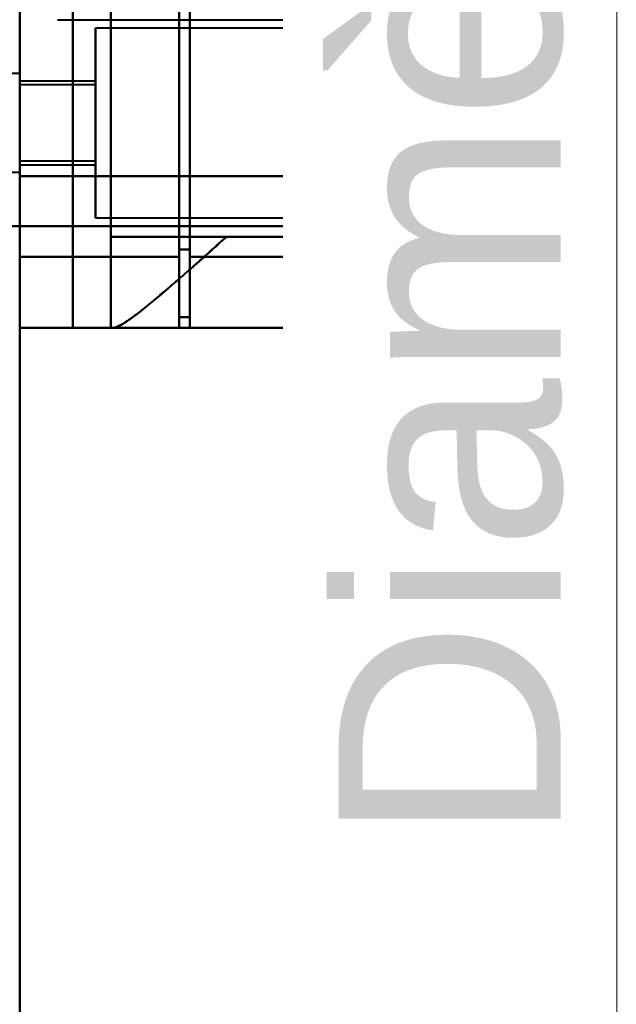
# Model space of a CAD drawing. Header units: millimetres. Extents: x -1087 to 1688, y -120 to 1046.
# Tile 71 of 78: x 585 to 624, y 759 to 824. Entities that reach past the tile are written whole.
import ezdxf

# ---------------------------------------------------------------- set-up
doc = ezdxf.new("R2010")
doc.units = ezdxf.units.MM
doc.layers.add('A-GENM', color=13, linetype='Continuous', lineweight=40)
doc.layers.add('G-IMPT', color=8, linetype='Continuous', lineweight=40)
doc.styles.add('Arial_1', font='arial.ttf', dxfattribs={"height": 14.6304})

# ---------------------------------------------------------------- blocks, each defined once
blk = doc.blocks.new('Maintenance r21 - Maintenance r21-755170-Arrière')
at = {"layer": 'A-GENM'}
for p, q in [((585, 973.372), (585, 0)), ((585, 0), (585, 973.372))]:
    blk.add_line(p, q, dxfattribs=at)
blk = doc.blocks.new('Souche connecteur circulaire R23 - Souche connecteur circulaire R23-755166-Arrière')
at = {"layer": 'A-GENM'}
for p, q in [((585, 927.5), (585, 770)), ((585, 770), (585, 612.5))]:
    blk.add_line(p, q, dxfattribs=at)
blk = doc.blocks.new('NEXA 1000 CALQUES_dwg-755156-Arrière')
at = {"layer": 'G-IMPT'}
for p, q in [((585, 128.972), (585, 937.772)), ((585, 763.372), (585, 921.872)), ((585, 604.872), (585, 921.872)), ((585, 921.872), (585, 604.872)), ((585, 921.872), (585, 604.872)), ((604, 763.372), (604, 921.872)), ((604, 921.872), (604, 763.372)), ((604.773, 763.372), (604.773, 921.281)), ((604.773, 921.281), (604.773, 763.372)), ((610, 763.372), (610, 920.838)), ((610, 920.838), (610, 763.372)), ((623.387, 763.372), (623.387, 920.838)), ((623.387, 920.838), (623.387, 763.372)), ((610.773, 763.372), (610.773, 920.246)), ((610.773, 920.246), (610.773, 763.372)), ((624.3, 920.246), (624.3, 763.372)), ((624.3, 763.372), (624.3, 920.246)), ((585, 878.55), (585, 808.55)), ((585, 808.55), (585, 878.55)), ((595.5, 808.55), (595.5, 878.55)), ((595.5, 878.55), (595.5, 808.55)), ((595.5, 809.032), (595.5, 878.052)), ((595.5, 878.052), (595.5, 809.032)), ((596.2, 808.55), (596.2, 878.55)), ((596.2, 878.55), (596.2, 808.55)), ((596.2, 809.032), (596.2, 878.052)), ((596.2, 878.052), (596.2, 809.032)), ((614.77, 823.622), (590, 823.622)), ((590, 817.372), (590, 823.622)), ((590, 823.622), (590, 817.372)), ((614.152, 824.172), (614.857, 824.172)), ((614.861, 822.846), (614.861, 824.172)), ((585, 820.622), (582.785, 820.622)), ((585, 820.622), (582.785, 820.622)), ((585, 817.372), (585, 820.622)), ((585, 820.622), (585, 817.372)), ((585, 815.747), (585, 820.622)), ((585, 820.622), (585, 817.372)), ((585, 814.122), (585, 820.187)), ((590, 820.122), (585, 820.122)), ((585, 817.372), (585, 820.122)), ((585, 820.122), (585, 817.372)), ((590, 819.872), (585, 819.872)), ((585, 819.872), (585, 817.372)), ((585, 817.372), (585, 819.872)), ((590, 817.372), (590, 820.122)), ((590, 820.122), (590, 817.372)), ((590, 819.872), (590, 817.372)), ((590, 817.372), (590, 819.872)), ((585, 817.372), (585, 818.997)), ((585, 814.558), (585, 817.372)), ((585, 817.372), (585, 814.872)), ((585, 817.372), (585, 814.122)), ((585, 814.872), (585, 817.372)), ((585, 814.122), (585, 817.372)), ((585, 817.372), (585, 814.122)), ((585, 814.622), (585, 817.372)), ((585, 817.372), (585, 814.622)), ((590, 817.372), (590, 814.872)), ((590, 814.872), (590, 817.372)), ((590, 814.622), (590, 817.372)), ((590, 811.122), (590, 817.372)), ((590, 817.372), (590, 814.622)), ((590, 817.372), (590, 811.122)), ((585, 814.872), (590, 814.872)), ((585, 814.622), (590, 814.622)), ((582.785, 814.122), (585, 814.122)), ((582.785, 814.122), (585, 814.122)), ((585, 810.572), (585, 813.872)), ((585, 813.872), (585, 810.572)), ((614.861, 810.572), (614.861, 811.899)), ((584.4, 810.572), (585, 810.572)), ((585, 810.572), (584.4, 810.572)), ((590, 811.122), (614.77, 811.122)), ((614.861, 810.572), (609.576, 810.572)), ((609.576, 810.572), (614.861, 810.572)), ((614.857, 810.572), (614.152, 810.572)), ((614.152, 810.572), (614.857, 810.572)), ((598.615, 809.872), (591, 809.872)), ((591, 809.872), (598.615, 809.872)), ((610.575, 809.872), (614.861, 809.872)), ((614.861, 809.872), (610.575, 809.872)), ((613.936, 809.872), (614.857, 809.872)), ((614.857, 809.872), (613.936, 809.872)), ((614.861, 806.872), (614.861, 809.872)), ((595.5, 804.572), (595.5, 809.032)), ((595.5, 809.032), (595.5, 804.572)), ((596.2, 804.572), (596.2, 809.032)), ((596.2, 809.032), (596.2, 804.572)), ((585, 808.55), (585, 803.872)), ((585, 803.872), (585, 808.55)), ((595.5, 803.872), (595.5, 808.55)), ((595.5, 808.55), (595.5, 803.872)), ((596.2, 803.872), (596.2, 808.55)), ((596.2, 808.55), (596.2, 803.872)), ((610.593, 806.872), (612.437, 806.872)), ((612.437, 806.872), (610.593, 806.872)), ((614.857, 806.872), (612.52, 806.872)), ((612.52, 806.872), (614.857, 806.872)), ((614.86, 806.872), (614.857, 806.872)), ((614.857, 806.872), (614.86, 806.872)), ((595.5, 804.572), (596.2, 804.572)), ((585, 803.872), (595.5, 803.872)), ((591.17, 803.872), (591, 803.872)), ((591, 803.872), (591.17, 803.872)), ((596.2, 803.872), (607.629, 803.872)), ((607.629, 803.872), (609.382, 803.872)), ((607.629, 803.872), (609.382, 803.872)), ((609.382, 803.872), (607.629, 803.872)), ((611.858, 803.872), (609.465, 803.872)), ((609.465, 803.872), (611.858, 803.872)), ((611.858, 803.872), (611.861, 803.872)), ((611.861, 803.872), (611.858, 803.872)), ((611.858, 803.872), (611.861, 803.872)), ((585, 604.872), (585, 763.372)), ((604, 604.872), (604, 763.372)), ((604, 763.372), (604, 604.872)), ((604.773, 605.464), (604.773, 763.372)), ((604.773, 763.372), (604.773, 605.464)), ((610, 605.907), (610, 763.372)), ((610, 763.372), (610, 605.907)), ((610.773, 606.498), (610.773, 763.372)), ((610.773, 763.372), (610.773, 606.498)), ((623.387, 605.907), (623.387, 763.372)), ((623.387, 763.372), (623.387, 605.907)), ((624.3, 763.372), (624.3, 606.498)), ((624.3, 606.498), (624.3, 763.372))]:
    blk.add_line(p, q, dxfattribs=at)
at = {"layer": 'G-IMPT', "flags": 128}
for points in [[(585, 128.972), (585, 339.922), (585, 550.872), (585, 761.822), (585, 972.772)], [(585, 128.972), (585, 331.172), (585, 533.372), (585, 735.572), (585, 937.772)], [(585, 937.772), (585, 735.572), (585, 533.372), (585, 331.172), (585, 128.972)], [(585, 882.872), (585, 863.122), (585, 843.372), (585, 823.622), (585, 803.872)], [(585, 803.872), (585, 823.622), (585, 843.372), (585, 863.122), (585, 882.872)], [(588.509, 803.872), (588.509, 823.622), (588.509, 843.372), (588.509, 863.122), (588.509, 882.872)], [(588.509, 882.872), (588.509, 863.122), (588.509, 843.372), (588.509, 823.622), (588.509, 803.872)], [(591, 882.872), (591, 863.122), (591, 843.372), (591, 823.622), (591, 803.872)], [(591, 803.872), (591, 823.622), (591, 843.372), (591, 863.122), (591, 882.872)], [(585, 810.572), (585, 826.972), (585, 843.372), (585, 859.772), (585, 876.172)], [(585, 876.172), (585, 859.772), (585, 843.372), (585, 826.972), (585, 810.572)], [(585, 810.572), (585, 826.972), (585, 843.372), (585, 859.772), (585, 876.172)], [(585, 810.572), (585, 826.972), (585, 843.372), (585, 859.772), (585, 876.172)], [(585, 876.172), (585, 859.772), (585, 843.372), (585, 826.972), (585, 810.572)], [(585, 876.172), (585, 859.772), (585, 843.372), (585, 826.972), (585, 810.572)], [(585, 813.872), (585, 828.622), (585, 843.372), (585, 858.122), (585, 872.872)], [(585, 872.872), (585, 858.122), (585, 843.372), (585, 828.622), (585, 813.872)], [(595.5, 804.572), (595.5, 810.232), (595.5, 815.891), (595.5, 821.551), (595.5, 827.21)], [(595.5, 827.21), (595.5, 821.551), (595.5, 815.891), (595.5, 810.232), (595.5, 804.572)], [(595.5, 826.827), (595.5, 821.089), (595.5, 815.35), (595.5, 809.611), (595.5, 803.872)], [(595.5, 803.872), (595.5, 809.611), (595.5, 815.35), (595.5, 821.089), (595.5, 826.827)], [(612.437, 806.872), (612.495, 811.956), (612.552, 817.04), (612.608, 822.125), (612.663, 827.21)], [(612.663, 827.21), (612.608, 822.125), (612.552, 817.04), (612.495, 811.956), (612.437, 806.872)], [(612.738, 826.827), (612.684, 821.838), (612.63, 816.848), (612.575, 811.86), (612.52, 806.872)], [(612.52, 806.872), (612.575, 811.86), (612.63, 816.848), (612.684, 821.838), (612.738, 826.827)], [(591, 809.872), (591, 813.622), (591, 817.372), (591, 821.122), (591, 824.872)], [(591, 824.872), (591, 821.122), (591, 817.372), (591, 813.622), (591, 809.872)], [(613.936, 809.872), (613.936, 813.622), (613.936, 817.372), (613.936, 821.122), (613.936, 824.872)], [(613.936, 824.872), (613.936, 821.122), (613.936, 817.372), (613.936, 813.622), (613.936, 809.872)], [(587.5, 824.172), (591.84, 824.172), (596.18, 824.172), (600.521, 824.172), (604.861, 824.172)], [(604.861, 824.172), (604.861, 821.597), (604.861, 819.022), (604.861, 816.447), (604.861, 813.872)], [(604.861, 813.872), (604.861, 816.447), (604.861, 819.022), (604.861, 821.597), (604.861, 824.172)], [(614.152, 824.172), (614.152, 820.772), (614.152, 817.372), (614.152, 813.972), (614.152, 810.572)], [(614.152, 810.572), (614.152, 813.972), (614.152, 817.372), (614.152, 820.772), (614.152, 824.172)], [(614.857, 822.999), (614.857, 823.292), (614.857, 823.585), (614.857, 823.879), (614.857, 824.172)], [(614.857, 824.172), (614.857, 823.879), (614.857, 823.585), (614.857, 823.292), (614.857, 822.999)], [(604.861, 813.872), (599.896, 813.872), (594.93, 813.872), (589.965, 813.872), (585, 813.872)], [(585, 813.872), (589.965, 813.872), (594.93, 813.872), (599.896, 813.872), (604.861, 813.872)], [(614.857, 810.572), (614.857, 810.866), (614.857, 811.159), (614.857, 811.453), (614.857, 811.746)], [(614.857, 811.746), (614.857, 811.453), (614.857, 811.159), (614.857, 810.866), (614.857, 810.572)], [(585, 810.572), (584.5, 810.572), (584, 810.572), (583.5, 810.572), (583, 810.572)], [(583, 810.572), (583.5, 810.572), (584, 810.572), (584.5, 810.572), (585, 810.572)], [(585, 810.572), (585, 680.722), (585, 550.872), (585, 421.022), (585, 291.172)], [(585, 291.172), (585, 421.022), (585, 550.872), (585, 680.722), (585, 810.572)], [(607.17, 810.572), (601.628, 810.572), (596.085, 810.572), (590.543, 810.572), (585, 810.572)], [(585, 291.172), (585, 421.022), (585, 550.872), (585, 680.722), (585, 810.572)], [(585, 810.572), (585, 680.722), (585, 550.872), (585, 421.022), (585, 291.172)], [(585, 810.572), (592.288, 810.572), (599.576, 810.572), (606.864, 810.572), (614.152, 810.572)], [(585, 810.572), (590.543, 810.572), (596.085, 810.572), (601.628, 810.572), (607.17, 810.572)], [(614.152, 810.572), (606.864, 810.572), (599.576, 810.572), (592.288, 810.572), (585, 810.572)], [(591, 809.872), (596.734, 809.872), (602.468, 809.872), (608.202, 809.872), (613.936, 809.872)], [(613.936, 809.872), (608.202, 809.872), (602.468, 809.872), (596.734, 809.872), (591, 809.872)], [(591, 803.872), (591, 805.372), (591, 806.872), (591, 808.372), (591, 809.872)], [(591, 809.872), (591, 808.372), (591, 806.872), (591, 805.372), (591, 803.872)], [(607.661, 809.872), (605.399, 809.872), (603.138, 809.872), (600.876, 809.872), (598.615, 809.872)], [(598.615, 809.872), (600.876, 809.872), (603.138, 809.872), (605.399, 809.872), (607.661, 809.872)], [(614.857, 806.872), (614.857, 807.622), (614.857, 808.372), (614.857, 809.122), (614.857, 809.872)], [(614.857, 809.872), (614.857, 809.122), (614.857, 808.372), (614.857, 807.622), (614.857, 806.872)], [(595.5, 809.032), (595.675, 809.032), (595.85, 809.032), (596.025, 809.032), (596.2, 809.032)], [(596.2, 809.032), (596.025, 809.032), (595.85, 809.032), (595.675, 809.032), (595.5, 809.032)], [(595.5, 808.55), (592.875, 808.55), (590.25, 808.55), (587.625, 808.55), (585, 808.55)], [(585, 808.55), (587.625, 808.55), (590.25, 808.55), (592.875, 808.55), (595.5, 808.55)], [(596.2, 808.55), (598.691, 808.55), (601.182, 808.55), (603.672, 808.55), (606.163, 808.55)], [(606.163, 808.55), (603.672, 808.55), (601.182, 808.55), (598.691, 808.55), (596.2, 808.55)], [(595.5, 804.572), (595.675, 804.572), (595.85, 804.572), (596.025, 804.572), (596.2, 804.572)], [(596.2, 804.572), (596.025, 804.572), (595.85, 804.572), (595.675, 804.572), (595.5, 804.572)], [(595.5, 804.572), (595.675, 804.572), (595.85, 804.572), (596.025, 804.572), (596.2, 804.572)], [(596.2, 804.572), (596.025, 804.572), (595.85, 804.572), (595.675, 804.572), (595.5, 804.572)], [(596.2, 804.572), (596.2, 804.397), (596.2, 804.222), (596.2, 804.047), (596.2, 803.872)], [(596.2, 803.872), (596.2, 804.047), (596.2, 804.222), (596.2, 804.397), (596.2, 804.572)], [(588.509, 803.872), (587.631, 803.872), (586.754, 803.872), (585.877, 803.872), (585, 803.872)], [(595.5, 803.872), (592.875, 803.872), (590.25, 803.872), (587.625, 803.872), (585, 803.872)], [(585, 803.872), (585.877, 803.872), (586.754, 803.872), (587.631, 803.872), (588.509, 803.872)], [(585, 803.872), (587.625, 803.872), (590.25, 803.872), (592.875, 803.872), (595.5, 803.872)], [(591, 803.872), (590.377, 803.872), (589.754, 803.872), (589.131, 803.872), (588.509, 803.872)], [(588.509, 803.872), (589.131, 803.872), (589.754, 803.872), (590.377, 803.872), (591, 803.872)], [(611.861, 803.872), (606.688, 803.872), (601.515, 803.872), (596.343, 803.872), (591.17, 803.872)], [(591.17, 803.872), (596.343, 803.872), (601.515, 803.872), (606.688, 803.872), (611.861, 803.872)], [(595.5, 803.872), (598.991, 803.872), (602.483, 803.872), (605.974, 803.872), (609.465, 803.872)], [(609.465, 803.872), (605.974, 803.872), (602.483, 803.872), (598.991, 803.872), (595.5, 803.872)], [(596.2, 803.872), (599.057, 803.872), (601.914, 803.872), (604.772, 803.872), (607.629, 803.872)], [(596.2, 803.872), (599.495, 803.872), (602.791, 803.872), (606.086, 803.872), (609.382, 803.872)], [(607.629, 803.872), (604.772, 803.872), (601.914, 803.872), (599.057, 803.872), (596.2, 803.872)], [(609.382, 803.872), (606.086, 803.872), (602.791, 803.872), (599.495, 803.872), (596.2, 803.872)], [(609.465, 803.872), (610.894, 803.872), (611.739, 803.872), (611.858, 803.872)]]:
    blk.add_lwpolyline(points, dxfattribs=at)
at = {"layer": 'G-IMPT'}
blk.add_arc((611.861, 806.872), 3, 270, 0, dxfattribs=at)
for centre, ratio in [((607.629, 806.872), 0.988057), ((611.858, 806.872), 0.999612), ((611.858, 806.872), 0.999612)]:
    blk.add_ellipse(centre, major_axis=(0, 3), ratio=ratio, start_param=3.141593, end_param=4.712389, dxfattribs=at)
for points in [[(606.163, 808.55), (605.333, 813.236), (604.098, 824.354), (603.306, 843.823), (604.236, 863.178), (605.514, 874.027), (606.359, 878.55)], [(604.861, 813.872), (605.057, 813.592), (605.449, 813.032), (606.033, 812.197), (606.61, 811.374), (606.985, 810.837), (607.17, 810.572)], [(609.115, 810.615), (609.073, 810.386), (608.856, 809.892), (608.179, 809.205), (607.196, 808.732), (606.491, 808.58), (606.163, 808.55)], [(606.163, 808.55), (606.491, 808.58), (607.196, 808.732), (608.179, 809.205), (608.856, 809.892), (609.073, 810.386), (609.115, 810.615)], [(607.17, 810.572), (607.59, 810.572), (608.423, 810.572), (609.205, 810.572), (609.576, 810.572)], [(610.593, 806.872), (610.338, 806.872), (609.802, 807.543), (609.32, 809.429), (609.115, 810.615)], [(609.115, 810.615), (609.326, 809.409), (609.802, 807.549), (610.334, 806.879), (610.593, 806.872)], [(611.861, 803.872), (611.861, 803.872), (611.663, 804.154), (610.8, 805.388), (609.441, 807.329), (608.28, 808.987), (607.661, 809.872)], [(614.861, 806.872), (614.861, 806.876), (614.667, 807.012), (613.811, 807.613), (612.439, 808.57), (611.233, 809.403), (610.575, 809.872)], [(607.629, 803.872), (607.5, 803.872), (607.242, 804.081), (606.853, 805.002), (606.485, 806.479), (606.267, 807.811), (606.163, 808.55)], [(606.163, 808.55), (606.264, 807.812), (606.489, 806.468), (606.853, 805.003), (607.241, 804.088), (607.502, 803.872), (607.629, 803.872)], [(607.629, 803.872), (607.978, 803.872), (608.743, 804.025), (609.791, 804.684), (610.442, 805.745), (610.593, 806.519), (610.593, 806.872)], [(609.382, 803.872), (609.778, 803.872), (610.571, 804.029), (611.582, 804.695), (612.266, 805.691), (612.433, 806.478), (612.437, 806.872)], [(612.437, 806.872), (612.432, 806.666), (612.385, 806.266), (612.213, 805.718), (611.921, 805.193), (611.541, 804.735), (611.076, 804.364), (610.545, 804.081), (609.991, 803.917), (609.589, 803.875), (609.382, 803.872)], [(609.465, 803.872), (609.673, 803.875), (610.075, 803.917), (610.628, 804.081), (611.159, 804.364), (611.624, 804.735), (612.004, 805.194), (612.296, 805.718), (612.467, 806.266), (612.514, 806.666), (612.52, 806.872)], [(612.52, 806.872), (612.515, 806.478), (612.348, 805.691), (611.665, 804.695), (610.654, 804.029), (609.861, 803.872), (609.465, 803.872)], [(614.861, 806.872), (614.861, 806.519), (614.708, 805.745), (614.049, 804.684), (612.988, 804.025), (612.214, 803.872), (611.861, 803.872)]]:
    blk.add_open_spline(points, degree=3, dxfattribs=at)
for points, knots in [([(606.359, 878.55), (605.975, 876.281), (605.425, 872.546), (604.8, 867.086), (604.25, 861.22), (603.759, 853.559), (603.528, 843.784), (603.688, 834.126), (604.135, 826.249), (604.644, 820.385), (605.251, 814.714), (605.787, 810.886), (606.163, 808.55)], [0, 0, 0, 0, 0.125, 0.1875, 0.25, 0.375, 0.5, 0.625, 0.75, 0.8125, 0.875, 1, 1, 1, 1]), ([(609.115, 810.615), (608.737, 812.805), (608.197, 816.395), (607.585, 821.721), (607.072, 827.23), (606.62, 834.643), (606.458, 843.739), (606.692, 852.942), (607.188, 860.151), (607.743, 865.66), (608.374, 870.785), (608.927, 874.287), (609.313, 876.415)], [0, 0, 0, 0, 0.125, 0.1875, 0.25, 0.375, 0.5, 0.625, 0.75, 0.8125, 0.875, 1, 1, 1, 1]), ([(609.313, 876.415), (608.913, 874.167), (608.354, 870.62), (607.729, 865.526), (607.329, 861.551), (606.998, 857.312), (606.743, 852.833), (606.576, 848.256), (606.507, 843.758), (606.542, 839.253), (606.675, 834.654), (606.898, 830.138), (607.201, 825.847), (607.578, 821.803), (608.176, 816.598), (608.722, 812.944), (609.115, 810.615)], [0, 0, 0, 0, 0.125, 0.1875, 0.25, 0.3125, 0.375, 0.4375, 0.5, 0.5625, 0.625, 0.6875, 0.75, 0.8125, 0.875, 1, 1, 1, 1]), ([(614.857, 822.999), (614.828, 823.454), (614.781, 823.778), (614.699, 823.392), (614.637, 822.71), (614.582, 821.71), (614.534, 820.444), (614.508, 818.964), (614.499, 817.904), (614.498, 817.372)], [0, 0, 0, 0, 0.25, 0.375, 0.5, 0.625, 0.75, 0.875, 1, 1, 1, 1]), ([(614.318, 817.372), (614.321, 817.66), (614.334, 818.094), (614.366, 818.668), (614.406, 819.235), (614.471, 819.797), (614.545, 820.332), (614.596, 820.714), (614.647, 821.072), (614.703, 821.409), (614.754, 821.726), (614.793, 822.026), (614.821, 822.307), (614.849, 822.65), (614.857, 822.87), (614.857, 822.999)], [0, 0, 0, 0, 0.125, 0.1875, 0.25, 0.375, 0.4375, 0.5, 0.5625, 0.625, 0.6875, 0.75, 0.8125, 0.875, 1, 1, 1, 1]), ([(614.857, 822.999), (614.872, 822.704), (614.823, 822.198), (614.7, 821.389), (614.596, 820.725), (614.493, 819.963), (614.4, 819.112), (614.335, 818.225), (614.309, 817.372), (614.335, 816.52), (614.422, 815.335), (614.562, 814.239), (614.7, 813.356), (614.823, 812.546), (614.872, 812.04), (614.857, 811.746)], [0, 0, 0, 0, 0.125, 0.1875, 0.25, 0.3125, 0.375, 0.4375, 0.5, 0.5625, 0.625, 0.75, 0.8125, 0.875, 1, 1, 1, 1]), ([(614.857, 811.746), (614.839, 811.569), (614.802, 811.317), (614.755, 811.26), (614.718, 811.368), (614.69, 811.527), (614.668, 811.723), (614.651, 811.92), (614.638, 812.084), (614.626, 812.277), (614.609, 812.585), (614.58, 813.231), (614.549, 814.163), (614.524, 815.173), (614.509, 815.938), (614.5, 816.69), (614.496, 817.372), (614.5, 818.055), (614.509, 818.807), (614.524, 819.572), (614.549, 820.582), (614.58, 821.514), (614.609, 822.16), (614.626, 822.467), (614.638, 822.661), (614.651, 822.825), (614.668, 823.021), (614.69, 823.217), (614.718, 823.376), (614.755, 823.485), (614.802, 823.428), (614.839, 823.176), (614.857, 822.999)], [0, 0, 0, 0, 0.0625, 0.125, 0.15625, 0.1875, 0.21875, 0.234375, 0.25, 0.265625, 0.28125, 0.3125, 0.375, 0.40625, 0.4375, 0.46875, 0.5, 0.53125, 0.5625, 0.59375, 0.625, 0.6875, 0.71875, 0.734375, 0.75, 0.765625, 0.78125, 0.8125, 0.84375, 0.875, 0.9375, 1, 1, 1, 1]), ([(614.857, 811.746), (614.857, 811.875), (614.849, 812.095), (614.821, 812.438), (614.793, 812.718), (614.754, 813.018), (614.703, 813.336), (614.647, 813.673), (614.596, 814.031), (614.545, 814.413), (614.471, 814.948), (614.406, 815.509), (614.366, 816.077), (614.334, 816.651), (614.321, 817.085), (614.318, 817.372)], [0, 0, 0, 0, 0.125, 0.1875, 0.25, 0.3125, 0.375, 0.4375, 0.5, 0.5625, 0.625, 0.75, 0.8125, 0.875, 1, 1, 1, 1]), ([(614.498, 817.372), (614.499, 816.84), (614.508, 815.781), (614.534, 814.301), (614.582, 813.035), (614.637, 812.035), (614.699, 811.352), (614.781, 810.967), (614.828, 811.291), (614.857, 811.746)], [0, 0, 0, 0, 0.125, 0.25, 0.375, 0.5, 0.625, 0.75, 1, 1, 1, 1]), ([(609.576, 810.572), (608.854, 811.08), (607.7, 811.884), (606.088, 813.014), (605.27, 813.585), (604.861, 813.872)], [0, 0, 0, 0, 0.5, 0.75, 1, 1, 1, 1]), ([(607.17, 810.573), (606.8, 811.102), (606.228, 811.919), (605.449, 813.032), (605.057, 813.592), (604.861, 813.872)], [0, 0, 0, 0, 0.5, 0.75, 1, 1, 1, 1]), ([(604.861, 813.872), (605.27, 813.586), (606.088, 813.013), (607.7, 811.885), (608.854, 811.077), (609.576, 810.572)], [0, 0, 0, 0, 0.25, 0.5, 1, 1, 1, 1]), ([(609.576, 810.572), (609.393, 810.574), (609.105, 810.572), (608.712, 810.573), (608.411, 810.572), (608.106, 810.573), (607.694, 810.573), (607.377, 810.569), (607.17, 810.572)], [0, 0, 0, 0, 0.25, 0.375, 0.5, 0.625, 0.75, 1, 1, 1, 1]), ([(591.17, 803.872), (591.279, 803.872), (591.488, 803.944), (591.864, 804.168), (592.19, 804.394), (592.576, 804.677), (593.018, 805.013), (593.495, 805.391), (593.986, 805.805), (594.489, 806.238), (595.197, 806.839), (596.132, 807.647), (597.327, 808.728), (598.177, 809.486), (598.615, 809.872)], [0, 0, 0, 0, 0.125, 0.1875, 0.25, 0.3125, 0.375, 0.4375, 0.5, 0.5625, 0.625, 0.75, 0.875, 1, 1, 1, 1]), ([(598.615, 809.872), (598.186, 809.476), (597.552, 808.902), (596.736, 808.181), (596.139, 807.663), (595.569, 807.163), (595.024, 806.683), (594.498, 806.227), (593.985, 805.806), (593.485, 805.402), (593.012, 805.017), (592.578, 804.673), (592.19, 804.393), (591.854, 804.181), (591.472, 803.967), (591.267, 803.888), (591.17, 803.872)], [0, 0, 0, 0, 0.125, 0.1875, 0.25, 0.3125, 0.375, 0.4375, 0.5, 0.5625, 0.625, 0.6875, 0.75, 0.8125, 0.875, 1, 1, 1, 1]), ([(607.661, 809.872), (607.916, 809.869), (608.243, 809.872), (608.627, 809.874), (608.816, 809.873), (609.003, 809.872), (609.189, 809.872), (609.373, 809.873), (609.613, 809.872), (610.026, 809.872), (610.363, 809.875), (610.575, 809.872)], [0, 0, 0, 0, 0.25, 0.3125, 0.375, 0.4375, 0.5, 0.5625, 0.625, 0.75, 1, 1, 1, 1]), ([(610.575, 809.872), (610.145, 809.872), (609.448, 809.872), (608.436, 809.872), (607.922, 809.872), (607.661, 809.872)], [0, 0, 0, 0, 0.5, 0.75, 1, 1, 1, 1]), ([(607.661, 809.872), (608.293, 808.987), (609.142, 807.744), (610.113, 806.358), (610.732, 805.476), (611.227, 804.771), (611.716, 804.084), (611.858, 803.872), (611.861, 803.872)], [0, 0, 0, 0, 0.25, 0.375, 0.5, 0.625, 0.75, 1, 1, 1, 1]), ([(610.575, 809.872), (611.233, 809.412), (612.438, 808.568), (614.269, 807.287), (614.861, 806.872), (614.861, 806.872)], [0, 0, 0, 0, 0.25, 0.5, 1, 1, 1, 1])]:
    blk.add_open_spline(points, degree=3, knots=knots, dxfattribs=at)

msp = doc.modelspace()

# ---------------------------------------------------------------- block references
at = {"layer": 'A-GENM'}
for name in ['Maintenance r21 - Maintenance r21-755170-Arrière', 'Souche connecteur circulaire R23 - Souche connecteur circulaire R23-755166-Arrière']:
    msp.add_blockref(name, (0, 0), dxfattribs=at)
at = {"layer": 'G-IMPT'}
msp.add_blockref('NEXA 1000 CALQUES_dwg-755156-Arrière', (0, 0), dxfattribs=at)

# ---------------------------------------------------------------- next in the draw order: texts
at = {"color": 5, "lineweight": 30, "insert": (606.006, 811.336), "char_height": 14.6304, "width": 99.20583, "attachment_point": 2, "rotation": 90, "line_spacing_factor": 0.941778, "style": 'Arial_1', "bg_fill": 3, "box_fill_scale": 1.25, "bg_fill_color": 256, "bg_fill_true_color": 13158600, "bg_fill_transparency": 0}
msp.add_mtext('Diamètre', dxfattribs=at)

doc.saveas('drawing.dxf')
